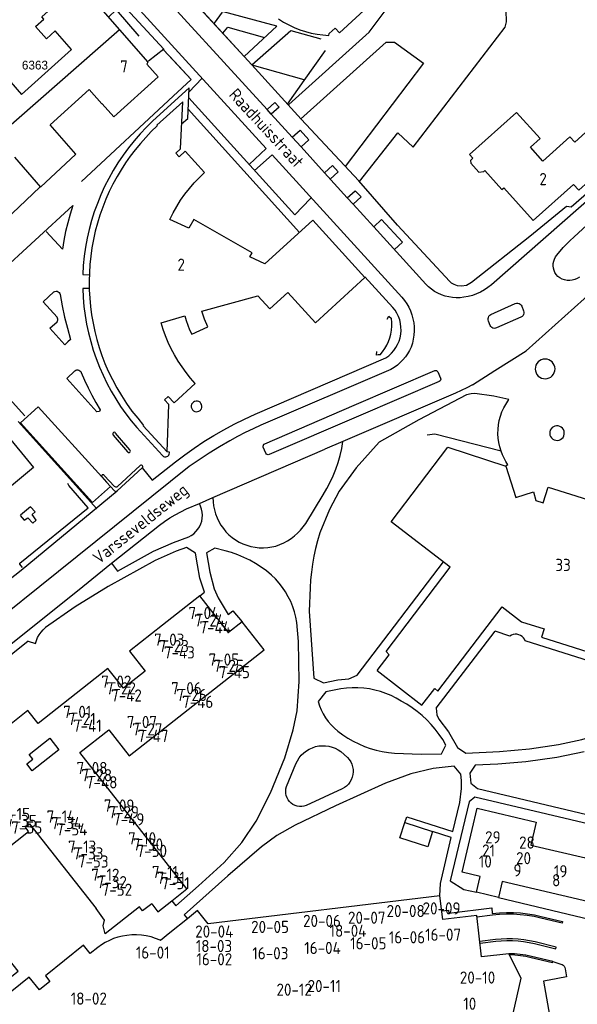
# Model space of a CAD drawing. Header units: metres. Extents: x 233874 to 239264, y 443832 to 448222.
# Tile 70 of 195: x 235729 to 235843, y 444914 to 445116. Entities that reach past the tile are written whole.
import ezdxf
from ezdxf.enums import TextEntityAlignment as Align

# ---------------------------------------------------------------- set-up
doc = ezdxf.new("R2010")
doc.units = ezdxf.units.M
doc.header["$MEASUREMENT"] = 0
doc.linetypes.add('DGN3', pattern=[54.868356, 36.578904, -18.289452])
for name, color, linetype in [('BIJGEBOUW', 4, 'Continuous'), ('DAKRAND', 4, 'Continuous'), ('DAKRAND-BYG', 4, 'Continuous'), ('Goud-kadastrale grenzen', 13, 'Continuous'), ('HEG', 253, 'Continuous'), ('HEK', 253, 'Continuous'), ('HOOFDGEBOUW', 4, 'Continuous'), ('HUISNUMMER', 253, 'Continuous'), ('KANTVERH', 253, 'Continuous'), ('KUNSTWERK', 253, 'Continuous'), ('MUUR', 253, 'Continuous'), ('STRAATNAAM', 253, 'Continuous'), ('TUSSENMUUR', 253, 'Continuous')]:
    doc.layers.add(name, color=color, linetype=linetype)
for name, color, linetype, lineweight in [('G01 kadestrale perceelsgrens', 73, 'Continuous', 0), ('G02 kadestrale sectiegrens', 73, 'DGN3', 30), ('Z01 perceelnummer', 73, 'Continuous', 13)]:
    doc.layers.add(name, color=color, linetype=linetype, lineweight=lineweight)
doc.styles.get("Standard").update_dxf_attribs({"font": 'iso.shx'})
doc.styles.add('Styledgn001', font='dgn001.shx')

# ---------------------------------------------------------------- blocks, each defined once
blk = doc.blocks.new('A$C1532452F')
at = {"layer": 'G01 kadestrale perceelsgrens'}
blk.add_line((235764.93, 445119.514), (235774.744, 445108.823), dxfattribs=at)
at = {"layer": 'G02 kadestrale sectiegrens'}
blk.add_line((235760.438, 445107.775), (235763.901, 445104.105), dxfattribs=at)
at = {"layer": 'G02 kadestrale sectiegrens', "flags": 128}
blk.add_lwpolyline([(235741.568, 445128.402), (235745.699, 445123.896), (235749.683, 445119.55), (235758.265, 445110.292), (235758.16, 445110.19), (235760.438, 445107.775)], dxfattribs=at)
at = {"layer": 'Z01 perceelnummer', "linetype": 'Continuous', "lineweight": 13, "style": 'Styledgn001'}
blk.add_text('6363', height=1.8, dxfattribs=at).set_placement((235731.799, 445107.034), align=Align.MIDDLE_CENTER)

msp = doc.modelspace()

# ---------------------------------------------------------------- linework, layer by layer
at = {"layer": 'BIJGEBOUW'}
for p, q in [((235745.52, 445022.46), (235746.48, 445021.39)), ((235746.48, 445021.39), (235747.3, 445020.48))]:
    msp.add_line(p, q, dxfattribs=at)
msp.add_lwpolyline([(235747.3, 445020.48), (235743.63, 445017.19), (235728.82, 445033.56), (235732.47, 445036.88), (235745.52, 445022.46)], dxfattribs=at)
at = {"layer": 'DAKRAND'}
for points in [[(235730.63, 444965.5), (235734.86, 444968.83), (235736.73, 444966.44), (235731.24, 444962.12), (235730.11, 444963.56), (235731.37, 444964.55), (235730.63, 444965.5)], [(235755.77, 444934.84), (235753.89, 444933.37), (235753.25, 444934.19), (235746.21, 444928.65), (235745.78, 444930.3), (235746.05, 444931.43), (235744.4, 444933.85)]]:
    msp.add_lwpolyline(points, dxfattribs=at)
at = {"layer": 'DAKRAND-BYG'}
msp.add_line((235807.73, 444951.51), (235813.43, 444949.68), dxfattribs=at)
msp.add_lwpolyline([(235813.43, 444949.68), (235812.48, 444946.52), (235806.68, 444948.36), (235807.73, 444951.51)], dxfattribs=at)
at = {"layer": 'HEG'}
msp.add_lwpolyline([(235827.49, 445027.75), (235813.91, 445031.22), (235812.3, 445031.04)], dxfattribs=at)
at = {"layer": 'HEK'}
msp.add_line((235724.24, 445073.88), (235732.81, 445081.96), dxfattribs=at)
at = {"layer": 'HOOFDGEBOUW'}
for p, q in [((235740.8, 445123.82), (235749.15, 445114.3)), ((235749.15, 445114.3), (235755.01, 445107.62)), ((235792.15, 445113.14), (235792.2, 445113.52)), ((235792.2, 445113.52), (235793.45, 445114.65)), ((235727.61, 445088.13), (235732.93, 445081.98)), ((235757.7, 445054.14), (235762.55, 445055.57)), ((235816.58, 445028.56), (235828.48, 445024.68)), ((235765.64, 444998.06), (235758.01, 444992.06))]:
    msp.add_line(p, q, dxfattribs=at)
for points in [[(235793.45, 445114.65), (235794.34, 445113.69), (235813.57, 445131.37)], [(235724.02, 445092.27), (235714.13, 445103.69), (235721.11, 445110.11), (235729.06, 445100.97), (235739.28, 445110.23), (235735.95, 445114.04), (235734.15, 445112.41), (235731.92, 445114.95), (235733.61, 445116.49), (235733.22, 445116.94), (235740.8, 445123.82)], [(235781.83, 445116.55), (235782.86, 445115.88), (235783.93, 445115.28), (235785.03, 445114.76), (235786.17, 445114.3), (235787.33, 445113.92), (235788.52, 445113.61), (235789.72, 445113.38), (235790.93, 445113.22), (235792.15, 445113.14)], [(235755.01, 445107.62), (235754.78, 445107.23), (235757.11, 445104.65), (235748.01, 445096.38), (235745.61, 445099.1)], [(235745.61, 445099.1), (235745.55, 445099.05), (235742.95, 445102.03), (235734.95, 445094.78)], [(235766.64, 445084.98), (235762.66, 445089.35), (235761.38, 445088.2), (235760.7, 445088.94), (235761.66, 445089.83), (235762.13, 445099.52), (235756.82, 445094.68), (235756.89, 445094.57)], [(235850.05, 445097.91), (235842.61, 445091.24), (235841.64, 445092.32), (235836.07, 445087.33), (235833.52, 445090.17), (235835.5, 445091.94), (235830.67, 445097.32), (235821.04, 445088.68), (235821.72, 445087.92), (235821.22, 445087.47), (235821.29, 445086.88), (235822.91, 445085.07), (235823.93, 445085.19), (235824.14, 445085.37), (235827.63, 445081.48), (235828.05, 445081.86), (235834.11, 445075.11), (235842.38, 445082.53), (235843.45, 445081.34), (235855.34, 445092.02)], [(235732.93, 445081.98), (235740.21, 445088.78), (235734.95, 445094.78)], [(235756.89, 445094.57), (235755.69, 445093.4), (235754.54, 445092.19), (235753.44, 445090.94), (235752.38, 445089.65), (235751.37, 445088.33), (235750.41, 445086.96), (235749.5, 445085.56), (235748.65, 445084.13)], [(235759.46, 445075.35), (235760.15, 445076.7), (235760.9, 445078.01), (235761.71, 445079.28), (235762.59, 445080.51), (235763.52, 445081.7), (235764.51, 445082.84), (235765.55, 445083.94), (235766.64, 445084.98)], [(235748.65, 445084.13), (235747.82, 445082.61), (235747.06, 445081.06), (235746.36, 445079.48), (235745.72, 445077.87), (235745.15, 445076.24), (235744.64, 445074.59), (235744.19, 445072.92), (235743.81, 445071.23), (235743.5, 445069.53), (235743.26, 445067.82), (235743.08, 445066.1), (235742.97, 445064.37)], [(235763.98, 445051.78), (235767.26, 445053.27), (235766.6, 445054.9), (235766.04, 445056.52), (235777.57, 445059.65), (235780.03, 445057), (235783.72, 445060.36), (235789.4, 445054.13), (235799.54, 445063.45), (235788.86, 445075.16), (235779.01, 445066.21), (235775.93, 445067.66), (235776.42, 445068.51), (235764.45, 445075.35), (235763.41, 445073.53), (235759.46, 445075.35)], [(235742.97, 445064.37), (235742.93, 445062.65), (235742.95, 445060.92), (235743.04, 445059.19), (235743.2, 445057.47), (235743.43, 445055.76), (235743.72, 445054.05), (235744.08, 445052.36), (235744.51, 445050.69), (235745, 445049.03), (235745.55, 445047.4), (235746.17, 445045.78), (235746.85, 445044.2)], [(235762.55, 445055.57), (235762.84, 445054.6), (235763.17, 445053.64), (235763.55, 445052.7), (235763.98, 445051.78)], [(235764.7, 445041.69), (235763.75, 445042.77), (235762.85, 445043.9), (235762, 445045.06), (235761.21, 445046.27), (235760.48, 445047.51), (235759.8, 445048.78), (235759.18, 445050.08), (235758.63, 445051.41), (235758.13, 445052.77), (235757.7, 445054.14)], [(235746.85, 445044.2), (235747.69, 445042.48), (235748.59, 445040.8), (235749.57, 445039.16), (235750.61, 445037.57), (235751.72, 445036.01), (235752.89, 445034.51), (235754.12, 445033.05)], [(235754.12, 445033.05), (235754.05, 445032.98), (235758.92, 445027.65), (235759.3, 445037.34), (235758.41, 445038.29), (235759.17, 445038.98), (235760.35, 445037.71), (235764.7, 445041.69)], [(235717.63, 445038.35), (235719.06, 445039.53), (235731.53, 445024.38)], [(235731.53, 445024.38), (235726.18, 445019.97), (235725.97, 445020.23), (235711.34, 445008.18), (235688.33, 445036.14)], [(235814.05, 445000), (235817.07, 445003.96), (235804.95, 445013.23), (235816.58, 445028.56)], [(235828.48, 445024.68), (235830.5, 445018.23), (235834.12, 445019.4), (235834.6, 445017.62), (235836.17, 445017.17), (235837.18, 445020.4), (235845.22, 445017.87)], [(235802.08, 444982.76), (235811.25, 444975.64), (235813.89, 444979.03), (235814.52, 444978.48), (235827.72, 444995.78), (235831.66, 444992.71), (235836.32, 444991.27), (235835.8, 444989.57), (235854.62, 444983.6), (235859.58, 444999.19), (235880.35, 444992.72), (235881.27, 444995.58), (235885.2, 444994.39), (235886.98, 445000)], [(235802.08, 444982.76), (235804.51, 444985.94), (235803.88, 444986.65), (235814.05, 445000)], [(235774.31, 444992.71), (235771.55, 444990.54), (235765.64, 444998.06)], [(235758.01, 444992.06), (235751.23, 444986.73), (235754.46, 444982.62), (235749.96, 444979.09), (235746.79, 444983.13), (235732.43, 444971.85), (235730.36, 444974.48), (235725.89, 444970.94)], [(235759.88, 444935.41), (235763.01, 444937.87), (235741.02, 444965.86), (235746.97, 444970.54), (235751.17, 444965.19), (235778.84, 444986.94), (235774.31, 444992.71)], [(235822.42, 444937.22), (235823.18, 444940.45), (235819.51, 444941.31), (235822.6, 444954.44), (235834.73, 444951.58), (235833.63, 444946.89), (235844.83, 444944.26), (235845.94, 444948.94), (235858, 444946.1), (235856.89, 444941.37), (235868.56, 444938.5)], [(235718.86, 444916.57), (235720.37, 444914.66), (235728.34, 444920.96), (235714.58, 444938.35), (235715.5, 444939.08), (235716.1, 444938.32), (235730.49, 444949.7), (235729.83, 444950.55), (235730.67, 444951.22), (235744.4, 444933.85)], [(235868.56, 444938.5), (235866.56, 444930.17), (235851.32, 444933.75), (235850.55, 444930.49), (235845.87, 444931.6), (235846.65, 444934.92), (235827.72, 444939.38), (235826.96, 444936.15), (235822.42, 444937.22)], [(235755.77, 444934.84), (235757.06, 444933.19), (235759.88, 444935.41)], [(235814.95, 444936.45), (235767.35, 444930.74), (235765.18, 444933.43), (235763.11, 444931.76)], [(235829.95, 444912.31), (235831.64, 444919.52), (235829.08, 444924.58), (235823.5, 444923.91), (235822.49, 444932.45), (235815.53, 444931.62), (235814.95, 444936.45)], [(235763.11, 444931.76), (235759.51, 444928.86), (235757.58, 444927.3), (235757.51, 444927.33)], [(235750.67, 444928.34), (235749.75, 444928.19), (235748.84, 444927.97), (235747.95, 444927.67), (235747.08, 444927.32), (235746.25, 444926.9), (235745.44, 444926.41), (235744.68, 444925.87)], [(235757.51, 444927.33), (235756.58, 444927.71), (235755.63, 444928.01), (235754.65, 444928.23), (235753.67, 444928.38), (235752.67, 444928.45), (235751.67, 444928.43), (235750.67, 444928.34)], [(235744.68, 444925.87), (235743.16, 444924.64), (235741.8, 444926.33), (235733.95, 444920.01), (235734.85, 444918.89), (235732.73, 444917.18), (235730.63, 444919.79), (235723.12, 444913.74)]]:
    msp.add_lwpolyline(points, dxfattribs=at)
at = {"layer": 'KANTVERH'}
for p, q in [((235781.45, 445115.01), (235764.93, 445119.51)), ((235764.93, 445119.51), (235774.74, 445108.82)), ((235774.74, 445108.82), (235781.45, 445115.01)), ((235774.74, 445108.82), (235776.36, 445107.07)), ((235776.36, 445107.07), (235786.99, 445104.05)), ((235766.13, 445104.36), (235763.42, 445101.47)), ((235763.27, 445097.97), (235786.14, 445072.69)), ((235780.31, 445096.95), (235780.3, 445096.95)), ((235784.62, 445092.24), (235780.31, 445096.95)), ((235798.4, 445083.11), (235806.33, 445093.12)), ((235786.44, 445090.23), (235784.62, 445092.24)), ((235786.44, 445090.23), (235786.43, 445090.22)), ((235791.23, 445084.93), (235786.44, 445090.23)), ((235788.37, 445079.63), (235788.51, 445079.78)), ((235801.34, 445073.84), (235797.14, 445078.47)), ((235797.14, 445078.47), (235797.14, 445078.46)), ((235842.42, 445071.7), (235847.05, 445075.92)), ((235838.97, 445068.04), (235840.26, 445069.56)), ((235805.28, 445057.28), (235799.55, 445063.54)), ((235742.94, 445061.14), (235741.61, 445061.13)), ((235825.4, 445055.8), (235830.41, 445058.06)), ((235831.74, 445057.52), (235832.13, 445056.58)), ((235825.28, 445053.56), (235824.89, 445054.47)), ((235831.58, 445055.28), (235826.58, 445053.06)), ((235776.98, 445035.36), (235803.85, 445046.92)), ((235720.43, 445045.23), (235729.74, 445035.03)), ((235804.89, 445044.55), (235778.19, 445033.07)), ((235814.52, 445044.06), (235815.09, 445042.75)), ((235818.12, 445039.64), (235795.03, 445029.75)), ((235752.74, 445032.59), (235758, 445026.84)), ((235747.87, 445031.08), (235750.82, 445027.61)), ((235751.27, 445028.02), (235748.36, 445031.49)), ((235768.32, 445018.23), (235791.34, 445028.17)), ((235779.22, 445027.32), (235778.64, 445028.59)), ((235795.03, 445029.75), (235791.34, 445028.17)), ((235758.88, 445027.66), (235758.91, 445027.66)), ((235758.92, 445027.66), (235759.36, 445027.64)), ((235763.49, 445024.6), (235732.82, 445000)), ((235753.41, 445024.81), (235748.73, 445020.49)), ((235828.9, 445024.97), (235828.48, 445024.68)), ((235748.11, 445020.51), (235746.04, 445022.79)), ((235746.48, 445021.39), (235748.1, 445019.63)), ((235728.94, 445003.35), (235748.71, 445019.59)), ((235765.55, 445017.03), (235768.32, 445018.23)), ((235787.39, 445012.9), (235790.96, 445018.8)), ((235762.89, 445015.89), (235765.55, 445017.03)), ((235747.54, 445004.74), (235757.36, 445012.6)), ((235741.62, 445000), (235747.54, 445004.74)), ((235797.92, 444981.8), (235815.69, 445005.02)), ((235724.74, 445000), (235728.94, 445003.35)), ((235814.17, 444974.97), (235826.27, 444990.77)), ((235829.29, 444989.81), (235826.27, 444990.77)), ((235730.42, 444988.75), (235720.01, 444980.41)), ((235730.42, 444988.75), (235731.89, 444988.26)), ((235794.61, 444966.07), (235795.98, 444964.86)), ((235783.45, 444958.88), (235785.37, 444963.58)), ((235794.85, 444958.41), (235787.48, 444954.99)), ((235826.96, 444936.15), (235845.87, 444931.6)), ((235838.1, 444922.96), (235839.75, 444922.46))]:
    msp.add_line(p, q, dxfattribs=at)
for points in [[(235728.32, 445145.85), (235751.23, 445120.7), (235779.29, 445089.93), (235775.77, 445086.63)], [(235682.31, 445105.27), (235699.77, 445120.36), (235725.51, 445143.19), (235728.16, 445143.03), (235749.68, 445119.55), (235758.27, 445110.29), (235755.1, 445107.82)], [(235828.6, 445115.92), (235828.54, 445118.26), (235828.12, 445120.76), (235827.75, 445122.89), (235827.17, 445125.03), (235826.64, 445126.96), (235825.69, 445128.74), (235824.08, 445131.37), (235821.36, 445137.66), (235821.94, 445138.16)], [(235783.93, 445098.97), (235800.42, 445113.79), (235812.96, 445130.56)], [(235779.46, 445097.89), (235753.51, 445126.35), (235755.13, 445127.83), (235755.99, 445126.88), (235754.41, 445125.43)], [(235806.33, 445093.12), (235809.44, 445090.15), (235828.32, 445114.84), (235828.6, 445115.92)], [(235770.39, 445113.57), (235771.38, 445114.8), (235778.92, 445112.73)], [(235776.36, 445107.07), (235784.34, 445114.12), (235790.48, 445112.44)], [(235786.31, 445095.91), (235803.91, 445111.75), (235805.62, 445111.72), (235811.56, 445107.44), (235795.51, 445086.23)], [(235741.36, 445083.13), (235760.2, 445100.65), (235763.9, 445104.1), (235758.16, 445110.19)], [(235783.62, 445098.98), (235787.09, 445103.89), (235791.43, 445110.04)], [(235867.76, 445101.83), (235860.77, 445095.02), (235856.26, 445090.39), (235849.18, 445084.2), (235841.89, 445077.86), (235840.9, 445077.99), (235833.41, 445071.81), (235821.43, 445062.4), (235820.39, 445061.8), (235819.35, 445061.66), (235818.52, 445061.73), (235817.85, 445062.01), (235817.33, 445062.28), (235816.98, 445062.59), (235806.26, 445074.18), (235798.3, 445083.27), (235786.47, 445095.96), (235776.36, 445107.06), (235776.36, 445107.07)], [(235872.25, 445103.01), (235847.3, 445081.04), (235825.52, 445061.91)], [(235788.37, 445079.63), (235785.18, 445076.27), (235763.38, 445100.28)], [(235780.31, 445096.95), (235779.46, 445097.89), (235781.08, 445099.36), (235781.94, 445098.41), (235780.31, 445096.95)], [(235784.62, 445092.24), (235786.23, 445093.69), (235788.05, 445091.68), (235786.44, 445090.23)], [(235776.9, 445085.39), (235780.47, 445088.59), (235807.11, 445059.38)], [(235795.93, 445079.8), (235791.23, 445084.93), (235792.88, 445086.4), (235794.08, 445085.1), (235792.43, 445083.63)], [(235797.14, 445078.47), (235795.93, 445079.8), (235797.55, 445081.25), (235798.76, 445079.98), (235797.14, 445078.47)], [(235812.05, 445062.08), (235801.34, 445073.84), (235802.96, 445075.34), (235807.26, 445070.65), (235805.64, 445069.14)], [(235840.26, 445069.56), (235840.95, 445070.3), (235841.67, 445071.01), (235842.42, 445071.7)], [(235839.12, 445063.65), (235838.81, 445064.02), (235838.56, 445064.43), (235838.38, 445064.87), (235838.26, 445065.34), (235838.2, 445065.82), (235838.22, 445066.3), (235838.31, 445066.77), (235838.47, 445067.22), (235838.69, 445067.65), (235838.97, 445068.04)], [(235821.63, 445041.41), (235826.23, 445044.35), (235832.67, 445048.39), (235848.53, 445062.61)], [(235843.57, 445063.49), (235843.11, 445063.22), (235842.63, 445063.01), (235842.11, 445062.87), (235841.58, 445062.82), (235841.05, 445062.83), (235840.53, 445062.93), (235840.03, 445063.1), (235839.55, 445063.34), (235839.12, 445063.65)], [(235736.34, 445055.27), (235733.47, 445058.41), (235735.69, 445060.47)], [(235735.69, 445060.47), (235735.9, 445060.58), (235736.13, 445060.62), (235736.36, 445060.59), (235736.58, 445060.5), (235736.76, 445060.36), (235736.89, 445060.17), (235736.97, 445059.95)], [(235741.61, 445061.13), (235741.7, 445059.29), (235741.86, 445057.46), (235742.1, 445055.64), (235742.41, 445053.83), (235742.8, 445052.03), (235743.25, 445050.25), (235743.78, 445048.49), (235744.38, 445046.76), (235745.05, 445045.04), (235745.78, 445043.36), (235746.59, 445041.71), (235747.46, 445040.09), (235748.39, 445038.51), (235749.39, 445036.96), (235750.45, 445035.46), (235751.57, 445034), (235752.74, 445032.59)], [(235819.86, 445059.36), (235819.08, 445059.27), (235818.3, 445059.25), (235817.52, 445059.3), (235816.75, 445059.42), (235815.99, 445059.61), (235815.25, 445059.87), (235814.54, 445060.19), (235813.85, 445060.58), (235813.21, 445061.02), (235812.61, 445061.52), (235812.05, 445062.08)], [(235825.52, 445061.91), (235824.81, 445061.36), (235824.06, 445060.87), (235823.27, 445060.43), (235822.45, 445060.07), (235821.61, 445059.76), (235820.74, 445059.53), (235819.86, 445059.36)], [(235736.97, 445059.95), (235737.4, 445057.61), (235737.89, 445055.3), (235738.45, 445052.99), (235739.08, 445050.71)], [(235807.11, 445059.38), (235807.64, 445058.73), (235808.12, 445058.04), (235808.54, 445057.31), (235808.9, 445056.55), (235809.19, 445055.76), (235809.41, 445054.95), (235809.57, 445054.12), (235809.65, 445053.28), (235809.67, 445052.44), (235809.61, 445051.6), (235809.48, 445050.77), (235809.29, 445049.95), (235809.02, 445049.15)], [(235803.85, 445046.92), (235804.44, 445047.36), (235804.98, 445047.86), (235805.47, 445048.42), (235805.89, 445049.02), (235806.25, 445049.66), (235806.54, 445050.34), (235806.76, 445051.05), (235806.9, 445051.78), (235806.96, 445052.51), (235806.95, 445053.25), (235806.85, 445053.99), (235806.68, 445054.71), (235806.43, 445055.4), (235806.12, 445056.07), (235805.73, 445056.7), (235805.28, 445057.28)], [(235830.41, 445058.06), (235830.67, 445058.12), (235830.93, 445058.12), (235831.18, 445058.05), (235831.41, 445057.92), (235831.6, 445057.74), (235831.74, 445057.52)], [(235832.13, 445056.58), (235832.2, 445056.33), (235832.2, 445056.07), (235832.13, 445055.82), (235832, 445055.59), (235831.81, 445055.41), (235831.58, 445055.28)], [(235739.08, 445050.71), (235738.58, 445050.21), (235737.94, 445049.63), (235734.88, 445053), (235736.33, 445054.32)], [(235736.33, 445054.32), (235736.45, 445054.49), (235736.52, 445054.69), (235736.52, 445054.9), (235736.46, 445055.1), (235736.34, 445055.27)], [(235802.66, 445047.54), (235803.17, 445048.16), (235803.63, 445048.83), (235804.03, 445049.53), (235804.36, 445050.26), (235804.64, 445051.02), (235804.85, 445051.8), (235804.98, 445052.6), (235805.06, 445053.4), (235805.06, 445054.21), (235804.99, 445055.02)], [(235804.13, 445054.86), (235804.45, 445055.49), (235804.99, 445055.02)], [(235824.89, 445054.47), (235824.82, 445054.72), (235824.82, 445054.98), (235824.88, 445055.24), (235825, 445055.47), (235825.18, 445055.66), (235825.4, 445055.8)], [(235826.58, 445053.06), (235826.34, 445052.99), (235826.08, 445052.98), (235825.83, 445053.05), (235825.6, 445053.17), (235825.42, 445053.35), (235825.28, 445053.56)], [(235802.66, 445047.54), (235802.29, 445047.51), (235801.93, 445047.48), (235802.01, 445048.21)], [(235809.02, 445049.15), (235808.69, 445048.44), (235808.29, 445047.75), (235807.84, 445047.11), (235807.34, 445046.5), (235806.79, 445045.94), (235806.2, 445045.42), (235805.56, 445044.96), (235804.89, 445044.55)], [(235836.54, 445046.68), (235836.14, 445046.64), (235835.75, 445046.52), (235835.4, 445046.33), (235835.09, 445046.08), (235834.84, 445045.77), (235834.65, 445045.41), (235834.54, 445045.02), (235834.51, 445044.63), (235834.55, 445044.23), (235834.67, 445043.84), (235834.87, 445043.49), (235835.13, 445043.19), (235835.44, 445042.94), (235835.8, 445042.76), (235836.19, 445042.65)], [(235836.19, 445042.65), (235836.58, 445042.62), (235836.97, 445042.67), (235837.35, 445042.79), (235837.7, 445042.98), (235838, 445043.24), (235838.24, 445043.55), (235838.42, 445043.9), (235838.53, 445044.28), (235838.57, 445044.67), (235838.52, 445045.07), (235838.4, 445045.44), (235838.22, 445045.79), (235837.96, 445046.09), (235837.66, 445046.34), (235837.31, 445046.53), (235836.93, 445046.64), (235836.54, 445046.68)], [(235745.22, 445036.26), (235745.04, 445035.92), (235744.51, 445035.82), (235738.33, 445042.71), (235740, 445044.26)], [(235740, 445044.26), (235740.19, 445044.38), (235740.4, 445044.44), (235740.63, 445044.44), (235740.84, 445044.39), (235741.04, 445044.28), (235741.2, 445044.13), (235741.31, 445043.93)], [(235778.99, 445029.3), (235797.31, 445037.21), (235813.87, 445044.32)], [(235813.87, 445044.32), (235814.06, 445044.35), (235814.24, 445044.32), (235814.4, 445044.22), (235814.52, 445044.06)], [(235741.31, 445043.93), (235741.98, 445042.34), (235742.7, 445040.78), (235743.48, 445039.24), (235744.32, 445037.73), (235745.22, 445036.26)], [(235814.8, 445042.09), (235798.24, 445034.96), (235779.86, 445027.05)], [(235815.09, 445042.75), (235815.13, 445042.56), (235815.08, 445042.36), (235814.97, 445042.2), (235814.8, 445042.09)], [(235821.63, 445041.41), (235820.48, 445040.78), (235819.31, 445040.19), (235818.12, 445039.64)], [(235828.03, 445036.64), (235829.08, 445038.37), (235826, 445039.04), (235822.08, 445039.58), (235821.33, 445039.56), (235820.39, 445039.3), (235810.59, 445034.18), (235802.45, 445029.63), (235797.75, 445024.36), (235794.29, 445019.57), (235792.24, 445015.79), (235790.26, 445010.96)], [(235827.49, 445027.75), (235827.23, 445028.63), (235827.03, 445029.52), (235826.91, 445030.42), (235826.86, 445031.34), (235826.88, 445032.25), (235826.97, 445033.16), (235827.13, 445034.06), (235827.36, 445034.94), (235827.67, 445035.81), (235828.03, 445036.64)], [(235760.64, 445025.6), (235762.55, 445027.03), (235764.5, 445028.4), (235766.49, 445029.72), (235768.52, 445030.97), (235770.58, 445032.16), (235772.69, 445033.29), (235774.82, 445034.36), (235776.98, 445035.36)], [(235778.19, 445033.07), (235776.57, 445032.34), (235774.96, 445031.57), (235773.37, 445030.75), (235771.81, 445029.89)], [(235839.23, 445032.96), (235838.89, 445032.97), (235838.56, 445032.92), (235838.25, 445032.79), (235837.98, 445032.59), (235837.75, 445032.34), (235837.59, 445032.05), (235837.49, 445031.72), (235837.48, 445031.39), (235837.53, 445031.06), (235837.66, 445030.75), (235837.86, 445030.47), (235838.11, 445030.25), (235838.4, 445030.08)], [(235838.4, 445030.08), (235838.73, 445029.99), (235839.06, 445029.97), (235839.39, 445030.03), (235839.71, 445030.16), (235839.98, 445030.35), (235840.21, 445030.6), (235840.37, 445030.9), (235840.46, 445031.22), (235840.48, 445031.56), (235840.42, 445031.89), (235840.3, 445032.2), (235840.1, 445032.48), (235839.85, 445032.7), (235839.55, 445032.86), (235839.23, 445032.96)], [(235748.36, 445031.49), (235748.24, 445031.59), (235748.1, 445031.63), (235747.95, 445031.6), (235747.83, 445031.5), (235747.77, 445031.36), (235747.79, 445031.21), (235747.87, 445031.08)], [(235750.82, 445027.61), (235750.93, 445027.51), (235751.08, 445027.47), (235751.22, 445027.51), (235751.33, 445027.61), (235751.39, 445027.75), (235751.36, 445027.9), (235751.27, 445028.02)], [(235771.81, 445029.89), (235769.67, 445028.66), (235767.57, 445027.36), (235765.51, 445026.01), (235763.49, 445024.6)], [(235778.64, 445028.59), (235778.63, 445028.81), (235778.69, 445029.01), (235778.82, 445029.18), (235778.99, 445029.3)], [(235790.96, 445018.8), (235791.71, 445020.07), (235792.39, 445021.37), (235793.01, 445022.7), (235793.56, 445024.07), (235794.04, 445025.46), (235794.44, 445026.87), (235794.77, 445028.3), (235795.03, 445029.75)], [(235758, 445026.84), (235758.19, 445026.68), (235758.42, 445026.6), (235758.66, 445026.58), (235758.9, 445026.64), (235759.11, 445026.76), (235759.27, 445026.94), (235759.37, 445027.16), (235759.4, 445027.4), (235759.36, 445027.64)], [(235779.86, 445027.05), (235779.68, 445027.02), (235779.49, 445027.06), (235779.33, 445027.16), (235779.22, 445027.32)], [(235828.9, 445024.97), (235828.48, 445025.63), (235828.1, 445026.31), (235827.77, 445027.02), (235827.49, 445027.75)], [(235748.71, 445019.59), (235753.84, 445024.33), (235755.85, 445021.78), (235760.64, 445025.6)], [(235753.84, 445024.33), (235753.92, 445024.45), (235753.95, 445024.59), (235753.9, 445024.72), (235753.81, 445024.83), (235753.68, 445024.89), (235753.54, 445024.88), (235753.41, 445024.81)], [(235746.04, 445022.79), (235745.92, 445022.89), (235745.77, 445022.91), (235745.62, 445022.87), (235745.52, 445022.76), (235745.48, 445022.61), (235745.52, 445022.46)], [(235729.26, 445003.87), (235728.7, 445004.55), (235728.71, 445004.76), (235742.75, 445016.15), (235738.79, 445020.7), (235738.54, 445021.11)], [(235748.73, 445020.49), (235748.58, 445020.4), (235748.41, 445020.38), (235748.25, 445020.41), (235748.11, 445020.51)], [(235748.1, 445019.63), (235748.24, 445019.54), (235748.4, 445019.51), (235748.56, 445019.53), (235748.71, 445019.59)], [(235768.32, 445018.23), (235768.36, 445017.38), (235768.46, 445016.53), (235768.63, 445015.69), (235768.87, 445014.88), (235769.18, 445014.08), (235769.55, 445013.31), (235769.98, 445012.57), (235770.48, 445011.88), (235771.02, 445011.22), (235771.62, 445010.61)], [(235728.8, 445014.57), (235729.62, 445013.62), (235730.35, 445014.07), (235731.37, 445012.96), (235732.06, 445013.62), (235731.25, 445014.73), (235731.88, 445015.34), (235730.92, 445016.34), (235728.81, 445014.62)], [(235757.36, 445012.6), (235758.41, 445013.35), (235759.49, 445014.05), (235760.6, 445014.71), (235761.73, 445015.32), (235762.89, 445015.89)], [(235763.36, 445010.14), (235763.9, 445010.44), (235764.41, 445010.81), (235764.86, 445011.24), (235765.26, 445011.72), (235765.59, 445012.25), (235765.85, 445012.81), (235766.04, 445013.41), (235766.16, 445014.02), (235766.19, 445014.65), (235766.15, 445015.27), (235766.02, 445015.88), (235765.82, 445016.47), (235765.55, 445017.03)], [(235781.28, 445008.29), (235782.09, 445008.59), (235782.88, 445008.95), (235783.64, 445009.36), (235784.37, 445009.83), (235785.06, 445010.35), (235785.71, 445010.92), (235786.32, 445011.54), (235786.88, 445012.2), (235787.39, 445012.9)], [(235747.54, 445004.74), (235748.77, 445003.15), (235756.12, 445007.21), (235760.22, 445009.02), (235763.36, 445010.14)], [(235771.62, 445010.61), (235772.28, 445010.05), (235772.98, 445009.55), (235773.73, 445009.11), (235774.51, 445008.73), (235775.32, 445008.43), (235776.15, 445008.19), (235777, 445008.02), (235777.86, 445007.93), (235778.72, 445007.91), (235779.58, 445007.97), (235780.44, 445008.09), (235781.28, 445008.29)], [(235790.26, 445010.96), (235789.8, 445009.38), (235789.4, 445007.79), (235789.05, 445006.18), (235788.77, 445004.57), (235788.55, 445002.94), (235788.39, 445001.31), (235788.3, 444999.67)], [(235765.64, 444998.06), (235766.6, 444998.81), (235765.68, 445001.67), (235765.14, 445004.44), (235764.76, 445006.83), (235762.92, 445007.98), (235760.76, 445007.23), (235756.45, 445005.31), (235746.86, 445000), (235740.07, 444995.83), (235733.95, 444991.54)], [(235770.87, 445007.33), (235768.7, 445007.85), (235767.03, 445006.88), (235767.69, 445002.91), (235768.56, 444999.5), (235769.43, 444997.64), (235771.5, 444994.24), (235772.44, 444995), (235774.31, 444992.71)], [(235780.38, 445002.33), (235779.32, 445003.17), (235778.22, 445003.96), (235777.08, 445004.69), (235775.9, 445005.35), (235774.68, 445005.95), (235773.44, 445006.48), (235772.17, 445006.94), (235770.87, 445007.33)], [(235785.55, 444992.55), (235785.35, 444993.66), (235785.07, 444994.75), (235784.72, 444995.82), (235784.3, 444996.87), (235783.8, 444997.88), (235783.24, 444998.86), (235782.62, 444999.8), (235781.93, 445000.69), (235781.18, 445001.54), (235780.38, 445002.33)], [(235732.82, 445000), (235710.77, 444982.32), (235673.6, 444952.58)], [(235677.15, 444948.44), (235715.48, 444979.07), (235741.62, 445000)], [(235788.3, 444999.67), (235788.1, 444994.88), (235789.03, 444981.18), (235791.05, 444980.18), (235793.98, 444980.81), (235796.21, 444981.01), (235797.92, 444981.8)], [(235731.89, 444988.26), (235732.09, 444988.88), (235732.35, 444989.48), (235732.67, 444990.06), (235733.05, 444990.59), (235733.48, 444991.09), (235733.95, 444991.54)], [(235759.88, 444935.41), (235760.75, 444934.42), (235765.4, 444938.54), (235770.64, 444943.28), (235774.28, 444947.42), (235777.23, 444951.77), (235780.16, 444957.62), (235783.09, 444964.77), (235784.83, 444970.53), (235785.6, 444974.47), (235786.02, 444980.47), (235785.92, 444988.68), (235785.55, 444992.55)], [(235832.46, 444988.79), (235832.3, 444989.14), (235832.07, 444989.45), (235831.8, 444989.72), (235831.48, 444989.93), (235831.13, 444990.08), (235830.75, 444990.16), (235830.37, 444990.18), (235829.99, 444990.12), (235829.63, 444990), (235829.29, 444989.81)], [(235853.27, 444976.27), (235849.77, 444977.41), (235850.38, 444979.39), (235848.44, 444979.97), (235849.52, 444983.43), (235832.46, 444988.79)], [(235794.61, 444978.96), (235791.54, 444978.32), (235789.93, 444976.38)], [(235807.01, 444976.46), (235805.99, 444977.04), (235804.93, 444977.56), (235803.85, 444978.01), (235802.74, 444978.39), (235801.61, 444978.7), (235800.45, 444978.93), (235799.29, 444979.09), (235798.12, 444979.17), (235796.95, 444979.18), (235795.77, 444979.11), (235794.61, 444978.96)], [(235789.93, 444976.38), (235790.22, 444975.5), (235790.57, 444974.64), (235790.99, 444973.81), (235791.48, 444973.01), (235792.02, 444972.26), (235792.61, 444971.54), (235793.27, 444970.88), (235793.96, 444970.27)], [(235816.18, 444967.41), (235815.51, 444968.53), (235814.78, 444969.61), (235813.98, 444970.65), (235813.13, 444971.64), (235812.23, 444972.58), (235811.28, 444973.47), (235810.27, 444974.3), (235809.23, 444975.08), (235808.14, 444975.8), (235807.01, 444976.46)], [(235814.17, 444974.97), (235814.28, 444973.64), (235814.69, 444972.73), (235816.71, 444970.11), (235818.58, 444966.93), (235820.24, 444965.78), (235827.15, 444966.1), (235833.32, 444966.65), (235839.28, 444967.52), (235844.05, 444968.58), (235850.98, 444970.6), (235856.66, 444972.41), (235852.51, 444973.67), (235853.27, 444976.27)], [(235793.96, 444970.27), (235794.98, 444969.51), (235796.05, 444968.82), (235797.15, 444968.2), (235798.29, 444967.64), (235799.45, 444967.14), (235800.65, 444966.72), (235801.87, 444966.37), (235803.1, 444966.09), (235804.35, 444965.88), (235805.61, 444965.75)], [(235785.37, 444963.58), (235785.67, 444964.21), (235786.05, 444964.79), (235786.48, 444965.33), (235786.98, 444965.81), (235787.52, 444966.23), (235788.12, 444966.59), (235788.75, 444966.88), (235789.41, 444967.09), (235790.09, 444967.23), (235790.78, 444967.28), (235791.47, 444967.26)], [(235805.61, 444965.75), (235811.06, 444965.57), (235815.27, 444965.62), (235816.18, 444967.41)], [(235791.47, 444967.26), (235792.14, 444967.17), (235792.8, 444967.01), (235793.44, 444966.76), (235794.04, 444966.45), (235794.61, 444966.07)], [(235844.57, 444966.06), (235838.94, 444964.88), (235832.55, 444963.98), (235826.81, 444963.5), (235822.2, 444963.3), (235821.11, 444961.64), (235821.28, 444959.59), (235822.65, 444958.49), (235845.09, 444953.15), (235845.88, 444953.85), (235847.06, 444958.72), (235848.63, 444958.3), (235849.27, 444960.96), (235849.86, 444960.8), (235849.35, 444963.1)], [(235795.98, 444964.86), (235796.34, 444964.44), (235796.63, 444963.98), (235796.86, 444963.49), (235797.02, 444962.97), (235797.11, 444962.43), (235797.13, 444961.89), (235797.07, 444961.34), (235796.94, 444960.81), (235796.74, 444960.3), (235796.47, 444959.83), (235796.14, 444959.39), (235795.76, 444959.01), (235795.33, 444958.68), (235794.85, 444958.41)], [(235807.73, 444951.51), (235808.12, 444952.69), (235817.6, 444949.67), (235819.01, 444955.6), (235819.39, 444958.51), (235819.37, 444960.11), (235819.23, 444961.43), (235817.86, 444963.07), (235813.53, 444962.58), (235808.99, 444961.52), (235803.75, 444959.56), (235793.48, 444954.95), (235785.22, 444950.98), (235781.49, 444948.86), (235778.31, 444946.54), (235771.43, 444940.54), (235762.41, 444932.55), (235763.11, 444931.76)], [(235787.48, 444954.99), (235787.03, 444954.85), (235786.57, 444954.78), (235786.1, 444954.79), (235785.64, 444954.86), (235785.19, 444955.01), (235784.77, 444955.22), (235784.39, 444955.49), (235784.06, 444955.81), (235783.77, 444956.18), (235783.55, 444956.59), (235783.39, 444957.03), (235783.3, 444957.49), (235783.28, 444957.96), (235783.33, 444958.42), (235783.45, 444958.88)], [(235869.43, 444951.03), (235868.26, 444946.17), (235846.86, 444951.25), (235846.74, 444950.87), (235822.08, 444956.71), (235820.94, 444955.76), (235817.07, 444939.53), (235819.85, 444937.74), (235822.42, 444937.22)], [(235814.95, 444936.45), (235815.03, 444938.96), (235817.28, 444948.45), (235813.43, 444949.68)], [(235840.67, 444921.48), (235840.96, 444919.82), (235837.39, 444919.16), (235836.21, 444918.95), (235838.43, 444906.12), (235842.72, 444906.9)], [(235839.75, 444922.46), (235840.03, 444922.38), (235840.27, 444922.23), (235840.47, 444922.02), (235840.61, 444921.76), (235840.67, 444921.48)]]:
    msp.add_lwpolyline(points, dxfattribs=at)
at = {"layer": 'KUNSTWERK'}
msp.add_line((235765.7, 445036.14), (235765.78, 445036.21), dxfattribs=at)
msp.add_lwpolyline([(235765.79, 445036.22), (235765.96, 445036.46), (235766.05, 445036.74), (235766.08, 445037.03), (235766.02, 445037.32), (235765.89, 445037.58), (235765.69, 445037.8), (235765.45, 445037.96), (235765.17, 445038.04), (235764.87, 445038.05), (235764.59, 445037.98), (235764.33, 445037.84), (235764.12, 445037.64), (235763.97, 445037.38), (235763.9, 445037.1), (235763.9, 445036.81), (235763.98, 445036.53), (235764.13, 445036.28), (235764.34, 445036.07), (235764.6, 445035.94), (235764.89, 445035.87), (235765.18, 445035.89), (235765.46, 445035.98), (235765.7, 445036.14)], dxfattribs=at)
at = {"layer": 'MUUR'}
for p, q in [((235768.65, 445115.64), (235770.3, 445117.89)), ((235711.75, 445052.7), (235739.58, 445078.21)), ((235737.47, 445069.21), (235734.08, 445072.9)), ((235741.61, 445064.05), (235742.95, 445064)), ((235728.36, 445033.85), (235744.49, 445015.94)), ((235825.74, 444932.49), (235822.53, 444932.11)), ((235826.35, 444927.47), (235823.13, 444927.09)), ((235823.17, 444926.74), (235826.39, 444927.12))]:
    msp.add_line(p, q, dxfattribs=at)
for points in [[(235746.87, 445116.91), (235748.46, 445118.38), (235753.13, 445112.99)], [(235761.91, 445094.97), (235763.16, 445096.08), (235763.45, 445102.38), (235756.02, 445095.59)], [(235756.02, 445095.59), (235754.68, 445094.28), (235753.4, 445092.92), (235752.17, 445091.51), (235751, 445090.05), (235749.89, 445088.54), (235748.85, 445086.99), (235747.86, 445085.39), (235746.95, 445083.76), (235746.1, 445082.09), (235745.32, 445080.39), (235744.62, 445078.65), (235743.98, 445076.89), (235743.42, 445075.11), (235742.93, 445073.3), (235742.51, 445071.47), (235742.17, 445069.63), (235741.91, 445067.78), (235741.72, 445065.92), (235741.61, 445064.05)], [(235739.58, 445078.21), (235739.02, 445076.44), (235738.52, 445074.66), (235738.1, 445072.86), (235737.75, 445071.04), (235737.47, 445069.21)], [(235815.33, 444933.35), (235816.73, 444933.52), (235816.8, 444932.93), (235825.57, 444933.98), (235825.7, 444932.84)], [(235825.7, 444932.84), (235827.14, 444932.97), (235828.58, 444933.04), (235830.03, 444933.02), (235831.47, 444932.94), (235832.91, 444932.78), (235834.33, 444932.55), (235835.75, 444932.24)], [(235835.66, 444931.9), (235834.27, 444932.2), (235832.86, 444932.43), (235831.44, 444932.59), (235830.02, 444932.67), (235828.59, 444932.68), (235827.17, 444932.63), (235825.74, 444932.49)], [(235835.75, 444932.24), (235840.1, 444931.18), (235840.02, 444930.84), (235835.66, 444931.9)], [(235834.47, 444926.99), (235833.33, 444927.23), (235832.17, 444927.42), (235831.01, 444927.55), (235829.85, 444927.62), (235828.68, 444927.63), (235827.51, 444927.58), (235826.35, 444927.47)], [(235826.39, 444927.12), (235827.53, 444927.23), (235828.68, 444927.28), (235829.83, 444927.27), (235830.98, 444927.2), (235832.13, 444927.08), (235833.26, 444926.89), (235834.39, 444926.65)], [(235834.39, 444926.65), (235838.74, 444925.59), (235838.82, 444925.93), (235834.47, 444926.99)], [(235833.75, 444924.02), (235832.6, 444924.27), (235831.43, 444924.44), (235830.26, 444924.55), (235829.08, 444924.58)], [(235829.18, 444924.38), (235830.32, 444924.34), (235831.46, 444924.24), (235832.58, 444924.06), (235833.7, 444923.83)], [(235833.7, 444923.83), (235838.05, 444922.77), (235838.1, 444922.96), (235833.75, 444924.02)]]:
    msp.add_lwpolyline(points, dxfattribs=at)
at = {"layer": 'TUSSENMUUR'}
msp.add_line((235749.15, 445114.3), (235724.02, 445092.27), dxfattribs=at)

# ---------------------------------------------------------------- block references
at = {"layer": 'Goud-kadastrale grenzen', "linetype": 'Continuous'}
msp.add_blockref('A$C1532452F', (0, 0), dxfattribs=at)

# ---------------------------------------------------------------- texts
at = {"layer": 'HUISNUMMER'}
for s, p in [('7', (235749.3, 445105.51)), ('2', (235835.36, 445082.38)), ('2', (235761.06, 445064.8)), ('33', (235838.64, 445003.15)), ('7-04', (235763.32, 444993.27)), ('7-24', (235764.5, 444991.75)), ('7-44', (235765.57, 444990.33)), ('7-03', (235756.26, 444987.8)), ('7-23', (235757.19, 444986.49)), ('7-43', (235758.26, 444985.19)), ('7-05', (235767.45, 444983.72)), ('7-25', (235768.43, 444982.43)), ('7-45', (235769.51, 444981.14)), ('7-02', (235745.42, 444979.19)), ('7-22', (235746.36, 444977.82)), ('7-06', (235759.77, 444977.84)), ('7-42', (235747.42, 444976.35)), ('7-26', (235760.83, 444976.45)), ('7-46', (235762, 444975.04)), ('7-01', (235737.61, 444972.99)), ('7-21', (235738.53, 444971.52)), ('7-07', (235750.65, 444970.91)), ('7-41', (235739.6, 444970.14)), ('7-27', (235751.77, 444969.4)), ('7-47', (235752.86, 444968.05)), ('7-08', (235740.35, 444961.46)), ('7-28', (235741.31, 444959.97)), ('7-48', (235742.25, 444958.52)), ('7-09', (235745.93, 444953.75)), ('7-15', (235724.94, 444952.02)), ('7-35', (235725.86, 444950.59)), ('7-14', (235734.2, 444951.49)), ('7-29', (235746.87, 444952.38)), ('7-49', (235747.83, 444950.92)), ('7-55', (235726.94, 444949.24)), ('7-34', (235735.1, 444950.14)), ('7-54', (235736.15, 444948.86)), ('7-10', (235750.92, 444947.03)), ('29', (235824.21, 444947.23)), ('7-13', (235738.59, 444945.3)), ('7-30', (235751.89, 444945.75)), ('21', (235823.6, 444944.52)), ('28', (235831.19, 444946.15)), ('7-33', (235739.59, 444943.92)), ('7-50', (235752.65, 444944.44)), ('20', (235830.57, 444942.94)), ('7-53', (235740.59, 444942.26)), ('10', (235822.93, 444942.26)), ('7-12', (235743.38, 444939.54)), ('7-11', (235755.83, 444940.11)), ('7-31', (235756.8, 444938.91)), ('9', (235830.04, 444940.45)), ('19', (235838.34, 444940.26)), ('7-32', (235744.46, 444938.02)), ('7-52', (235745.48, 444936.46)), ('7-51', (235757.72, 444937.81)), ('8', (235837.97, 444938.41)), ('20-09', (235811.38, 444932.63)), ('20-07', (235796.06, 444930.72)), ('20-08', (235803.99, 444932.09)), ('20-05', (235776.18, 444928.83)), ('20-06', (235786.84, 444930.06)), ('20-04', (235764.7, 444927.88)), ('18-04', (235792.28, 444928.04)), ('16-06', (235804.45, 444926.7)), ('16-07', (235811.9, 444927.24)), ('18-03', (235764.82, 444924.9)), ('16-04', (235787.09, 444924.51)), ('16-05', (235796.52, 444925.47)), ('16-01', (235752.51, 444923.56)), ('16-03', (235776.43, 444923.42)), ('16-02', (235764.95, 444922.19)), ('20-10', (235819.03, 444918.43)), ('20-11', (235787.77, 444916.69)), ('20-12', (235781.39, 444915.94)), ('18-02', (235739.15, 444914.11)), ('10', (235819.74, 444913.06))]:
    msp.add_text(s, height=2.5, dxfattribs=at).set_placement(p)
at = {"layer": 'STRAATNAAM'}
for s, rotation, p in [('Raadhuisstraat', 312.6511, (235771.46, 445100.81)), ('Varsseveldseweg', 38.7046, (235744.94, 445004.45))]:
    msp.add_text(s, height=2.5, rotation=rotation, dxfattribs=at).set_placement(p)

doc.saveas('drawing.dxf')
